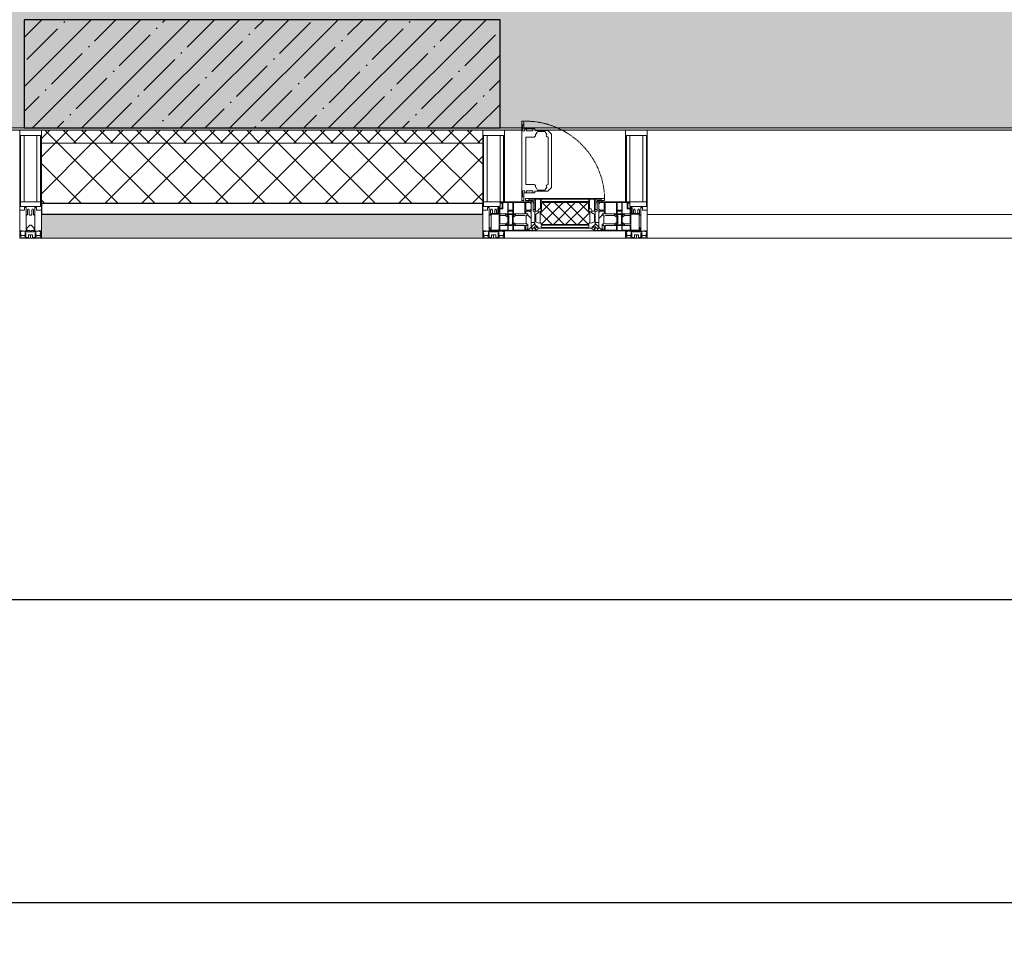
# Model space of a CAD drawing. Header units: millimetres. Extents: x -26888115 to 7466299, y -86687 to 22081.
# Tile 24 of 208: x 57318 to 59593, y -51379 to -49229. Entities that reach past the tile are written whole.
import ezdxf

# ---------------------------------------------------------------- set-up
doc = ezdxf.new("R2010")
doc.units = ezdxf.units.MM
doc.linetypes.add('-D1-02х01', pattern=[3, 2, -1])
doc.layers.get('Defpoints').update_dxf_attribs({"color": 31})
for name, color, linetype, lineweight in [('_0', 7, 'Continuous', 13), ('A-200-M_WALL', 7, 'Continuous', 5), ('A-200-M_WALL_PAT', 7, 'Continuous', 5), ('A-214-M_CURT_WALL', 7, 'Continuous', 5), ('A-215-M_CURT_PANEL', 7, 'Continuous', 5), ('A-230-M_FLOOR', 7, 'Continuous', 5), ('A-314-M_WINDOW', 7, 'Continuous', 5), ('S-280-M_COLUMN', 7, 'Continuous', 5), ('Z-060-M_DETAIL', 7, 'Continuous', 5), ('Оси', 7, 'Continuous', 5)]:
    doc.layers.add(name, color=color, linetype=linetype, lineweight=lineweight)
doc.styles.add('fl_iso paper', font='isocpeur.ttf', dxfattribs={"width": 0.8, "oblique": 10})
doc.dimstyles.new('In tre 1_100', dxfattribs={"dimscale": 100, "dimtxt": 2.5, "dimasz": 2, "dimexe": 1, "dimexo": 0.7, "dimgap": 0.6, "dimtad": 1, "dimdec": 0, "dimrnd": 5, "dimzin": 0, "dimdsep": 46, "dimtxsty": 'fl_iso paper', "dimblk": 'ARCHTICK', "dimcen": 0, "dimdle": 1, "dimadec": 0, "dimazin": 0, "dimtfac": 1, "dimtdec": 0, "dimtofl": 0, "dimtmove": 1, "dimatfit": 3, "dimldrblk": 'DOT', "dimfxl": 40, "dimtfillclr": 256, "dimtolj": 1, "dimtzin": 0, "dimarcsym": 1})

# ---------------------------------------------------------------- blocks, each defined once
blk = doc.blocks.new('_ArchTick')
at = {"color": 0, "linetype": 'ByBlock', "lineweight": 9, "const_width": 0.15}
blk.add_lwpolyline([(-0.5, -0.5), (0.5, 0.5)], dxfattribs=at)
blk = doc.blocks.new('*D257')
at = {"layer": 'Defpoints', "color": 0, "transparency": 16777216}
for p in [(35918, -51162.7), (73118, -51162.7), (73118, -51268.8)]:
    blk.add_point(p, dxfattribs=at)
at = {"layer": 'Оси', "color": 0, "lineweight": -2, "transparency": 16777216}
for p, q in [((35918, -51232.7), (35918, -51368.8)), ((73118, -51232.7), (73118, -51368.8)), ((35818, -51268.8), (73218, -51268.8))]:
    blk.add_line(p, q, dxfattribs=at)
at = {"layer": 'Оси', "color": 0, "lineweight": -2, "transparency": 16777216, "xscale": 200, "yscale": 200, "zscale": 200, "rotation": 180}
blk.add_blockref('_ArchTick', (35918, -51268.8), dxfattribs=at)
at = {"layer": 'Оси', "color": 0, "lineweight": -2, "transparency": 16777216, "xscale": 200, "yscale": 200, "zscale": 200}
blk.add_blockref('_ArchTick', (73118, -51268.8), dxfattribs=at)
at = {"layer": 'Оси', "color": 0, "transparency": 16777216, "insert": (54518, -51083.8), "char_height": 250, "attachment_point": 5, "style": 'fl_iso paper'}
blk.add_mtext('\\A1;37200', dxfattribs=at)
blk = doc.blocks.new('_DOT')
at = {"color": 0, "linetype": 'ByBlock'}
blk.add_line((-0.5, 0), (-1, 0), dxfattribs=at)
at = {"color": 0, "linetype": 'ByBlock', "const_width": 0.5}
blk.add_lwpolyline([(-0.25, 0, 1), (0.25, 0, 1)], format="xyb", close=True, dxfattribs=at)
blk = doc.blocks.new('*D261')
at = {"layer": 'Defpoints', "color": 0, "transparency": 16777216}
for p in [(61118, -50568.8), (52718, -51268.8), (61118, -51268.8)]:
    blk.add_point(p, dxfattribs=at)
at = {"layer": 'Оси', "color": 0, "lineweight": -2, "transparency": 16777216}
for p, q in [((52718, -51198.8), (52718, -50468.8)), ((61118, -51198.8), (61118, -50468.8)), ((52618, -50568.8), (61218, -50568.8))]:
    blk.add_line(p, q, dxfattribs=at)
at = {"layer": 'Оси', "color": 0, "lineweight": -2, "transparency": 16777216, "xscale": 200, "yscale": 200, "zscale": 200, "rotation": 180}
blk.add_blockref('_ArchTick', (52718, -50568.8), dxfattribs=at)
at = {"layer": 'Оси', "color": 0, "lineweight": -2, "transparency": 16777216, "xscale": 200, "yscale": 200, "zscale": 200}
blk.add_blockref('_ArchTick', (61118, -50568.8), dxfattribs=at)
at = {"layer": 'Оси', "color": 0, "transparency": 16777216, "insert": (56918, -50383.8), "char_height": 250, "attachment_point": 5, "style": 'fl_iso paper'}
blk.add_mtext('\\A1;8400', dxfattribs=at)
blk = doc.blocks.new('A_PAN_Створка - 383мм-4633665-50_AS_Plan_33_Пентхаус')
at = {"layer": 'A-314-M_WINDOW', "linetype": '-D1-02х01'}
blk.add_arc((91.4, -87.5), 183, 244.0254, 247.6265, dxfattribs=at)
blk = doc.blocks.new('System Panel - A_PAN_Glass-V2-50_AS_Plan_33_Пентхаус')
at = {"layer": 'A-215-M_CURT_PANEL'}
for p, q in [((825, 55), (-825, 55)), ((-825, 55), (-825, 0)), ((825, 0), (825, 55)), ((-825, 0), (825, 0))]:
    blk.add_line(p, q, dxfattribs=at)
blk = doc.blocks.new('Rectangular Mullion - R_StandardFrame_50Wx250H-3736074-50_AS_Plan_33_Пентхаус')
at = {"layer": 'A-214-M_CURT_WALL'}
blk.add_line((24239, -505), (22590, -505), dxfattribs=at)
blk = doc.blocks.new('A_PAN_Створка - 383мм-V3-50_AS_Plan_33_Пентхаус')
at = {"layer": 'A-215-M_CURT_PANEL'}
h = blk.add_hatch(dxfattribs=at)
h.set_pattern_fill('FP_3', color=256, style=0, pattern_type=2)
h.set_pattern_definition([(225, (22400, -754.981), (14.142136, -14.142136), []), (315, (22400, -754.981), (14.142136, 14.142136), [])])
h.paths.add_polyline_path([(-54.5, -31.8), (-54.9, -34.1), (-57.2, -36.4), (-57.2, -60.8), (-54.6, -63.4), (-53.6, -82.7), (54.6, -81.8), (54.6, -63.4), (57.2, -60.8), (57.2, -36.4), (54.9, -34.1), (54.5, -31.8)])
at = {"layer": 'A-314-M_WINDOW'}
for p, q in [((-67.9, -17), (-171, -17)), ((-171, -17), (-171, -57)), ((-171, -18.5), (-153.5, -18.5)), ((-153.5, -18.5), (-152, -20)), ((-152, -20), (-152, -73.5)), ((-150.5, -17), (-150.5, -29.4)), ((-132.4, -18.6), (-150.5, -18.6)), ((-132.4, -29.4), (-132.4, -18.6)), ((-131, -18.2), (-131, -29.5)), ((-120.8, -18.2), (-131, -18.2)), ((-120.8, -18.2), (-120.8, -29.5)), ((-119.3, -18.6), (-92.5, -18.6)), ((-119.3, -29.4), (-119.3, -18.6)), ((-92.5, -18.6), (-92.5, -29.4)), ((-90.8, -18.5), (-90.8, -29.4)), ((-87.3, -18.5), (-90.8, -18.5)), ((-87.3, -20.4), (-87.3, -18.5)), ((-87.3, -20.4), (-87.3, -21.9)), ((-84.8, -20.4), (-87.3, -20.4)), ((-87.3, -21.9), (-85.9, -21.9)), ((-85.9, -18.2), (-85.9, -20.4)), ((-75.9, -18.2), (-85.9, -18.2)), ((-85.9, -21.9), (-85.9, -29.4)), ((-83.4, -20.4), (-84.8, -20.4)), ((-70, -33.8), (-83.4, -20.4)), ((-75.9, -21.5), (-75.9, -18.2)), ((-75.9, -21.5), (-75.9, -23.5)), ((-74.9, -21.5), (-75.9, -21.5)), ((-74.9, -17.9), (-74.9, -21.5)), ((-68.9, -17.9), (-74.9, -17.9)), ((-68.9, -21.5), (-68.9, -17.9)), ((-67.9, -21.5), (-68.9, -21.5)), ((67.9, -17), (-67.9, -17)), ((-61.4, -23.5), (-67.9, -17)), ((-67.9, -17), (-67.9, -23.5)), ((-67.9, -17), (67.9, -17)), ((-67.9, -21.5), (-67.9, -23.5)), ((67.9, -17), (61.4, -23.5)), ((67.9, -23.5), (67.9, -17)), ((171, -17), (67.9, -17)), ((67.9, -21.5), (67.9, -23.5)), ((67.9, -21.5), (68.9, -21.5)), ((68.9, -17.9), (74.9, -17.9)), ((68.9, -21.5), (68.9, -17.9)), ((70, -33.8), (83.4, -20.4)), ((74.9, -17.9), (74.9, -21.5)), ((74.9, -21.5), (75.9, -21.5)), ((75.9, -18.2), (85.9, -18.2)), ((75.9, -21.5), (75.9, -18.2)), ((75.9, -21.5), (75.9, -23.5)), ((83.4, -20.4), (84.8, -20.4)), ((84.8, -20.4), (87.3, -20.4)), ((85.9, -18.2), (85.9, -20.4)), ((85.9, -21.9), (85.9, -29.4)), ((87.3, -21.9), (85.9, -21.9)), ((87.3, -18.5), (90.8, -18.5)), ((87.3, -20.4), (87.3, -18.5)), ((87.3, -20.4), (87.3, -21.9)), ((90.8, -18.5), (90.8, -29.4)), ((92.5, -18.6), (92.5, -29.4)), ((119.3, -18.6), (92.5, -18.6)), ((119.3, -29.4), (119.3, -18.6)), ((120.8, -18.2), (120.8, -29.5)), ((120.8, -18.2), (131, -18.2)), ((131, -18.2), (131, -29.5)), ((132.4, -18.6), (150.5, -18.6)), ((132.4, -29.4), (132.4, -18.6)), ((150.5, -17), (150.5, -29.4)), ((153.5, -18.5), (152, -20)), ((152, -20), (152, -73.5)), ((171, -18.5), (153.5, -18.5)), ((171, -57), (171, -17)), ((-150.5, -29.4), (-132.4, -29.4)), ((-150.5, -33.6), (-150.5, -68)), ((-136.3, -33.6), (-150.5, -33.6)), ((-137.2, -31), (-135.8, -35)), ((-132.5, -31), (-137.2, -31)), ((-132.1, -36.8), (-135.8, -35)), ((-132.5, -31.9), (-133.4, -33.7)), ((-133.4, -33.7), (-130.1, -35.3)), ((-132.5, -31.9), (-132.5, -31)), ((-132.1, -49), (-132.1, -36.8)), ((-131, -29.5), (-120.8, -29.5)), ((-131, -30.9), (-131, -33)), ((-120.8, -30.9), (-131, -30.9)), ((-129.4, -34.6), (-131, -33)), ((-130.1, -35.3), (-129.4, -34.6)), ((-130.1, -35.3), (-130.1, -50.4)), ((-122.4, -34.6), (-120.8, -33)), ((-121.7, -35.3), (-122.4, -34.6)), ((-118.4, -33.7), (-121.7, -35.3)), ((-121.7, -35.3), (-121.7, -50.4)), ((-120.8, -30.9), (-120.8, -33)), ((-119.7, -36.8), (-115.9, -35)), ((-119.7, -49), (-119.7, -36.8)), ((-92.5, -29.4), (-119.3, -29.4)), ((-119.3, -31), (-114.6, -31)), ((-119.3, -31.9), (-119.3, -31)), ((-119.3, -31.9), (-118.4, -33.7)), ((-114.6, -31), (-115.9, -35)), ((-94.1, -33.5), (-115.4, -33.5)), ((-89.9, -35.1), (-94.1, -33.5)), ((-90.8, -29.4), (-85.9, -29.4)), ((-89.9, -32.5), (-89.9, -35.1)), ((-85.9, -32.5), (-89.9, -32.5)), ((-89.9, -35.1), (-89.9, -50.9)), ((-85.9, -29.4), (-85.9, -32.5)), ((-78, -84), (-78, -23.5)), ((-78, -23.5), (-67.9, -23.5)), ((-78, -36.8), (-70, -36.8)), ((-78, -45.6), (-78, -36.8)), ((-75.9, -23.5), (-73, -23.5)), ((-67.2, -29.3), (-73, -23.5)), ((-61.4, -23.5), (-70, -32.1)), ((-70, -32.1), (-70, -62.5)), ((-70, -36.8), (-70, -33.8)), ((-67.9, -23.5), (-64.6, -26.8)), ((-67.9, -23.5), (-64.6, -26.8)), ((-64.6, -26.8), (-67.2, -29.3)), ((-64.6, -26.8), (-61.4, -23.5)), ((61.4, -23.5), (-61.4, -23.5)), ((70, -32.1), (61.4, -23.5)), ((61.4, -23.5), (64.6, -26.8)), ((67.9, -23.5), (64.6, -26.8)), ((64.6, -26.8), (67.9, -23.5)), ((64.6, -26.8), (67.2, -29.3)), ((67.2, -29.3), (73, -23.5)), ((67.9, -23.5), (78, -23.5)), ((70, -62.5), (70, -32.1)), ((70, -36.8), (70, -33.8)), ((78, -36.8), (70, -36.8)), ((75.9, -23.5), (73, -23.5)), ((78, -23.5), (78, -84)), ((78, -45.6), (78, -36.8)), ((85.9, -29.4), (85.9, -32.5)), ((90.8, -29.4), (85.9, -29.4)), ((85.9, -32.5), (89.9, -32.5)), ((89.9, -32.5), (89.9, -35.1)), ((89.9, -35.1), (94.1, -33.5)), ((89.9, -35.1), (89.9, -50.9)), ((92.5, -29.4), (119.3, -29.4)), ((94.1, -33.5), (115.4, -33.5)), ((114.6, -31), (115.9, -35)), ((119.3, -31), (114.6, -31)), ((119.7, -36.8), (115.9, -35)), ((119.3, -31.9), (118.4, -33.7)), ((118.4, -33.7), (121.7, -35.3)), ((119.3, -31.9), (119.3, -31)), ((119.7, -49), (119.7, -36.8)), ((131, -29.5), (120.8, -29.5)), ((120.8, -30.9), (120.8, -33)), ((120.8, -30.9), (131, -30.9)), ((122.4, -34.6), (120.8, -33)), ((121.7, -35.3), (122.4, -34.6)), ((121.7, -35.3), (121.7, -50.4)), ((129.4, -34.6), (131, -33)), ((130.1, -35.3), (129.4, -34.6)), ((133.4, -33.7), (130.1, -35.3)), ((130.1, -35.3), (130.1, -50.4)), ((131, -30.9), (131, -33)), ((132.1, -36.8), (135.8, -35)), ((132.1, -49), (132.1, -36.8)), ((150.5, -29.4), (132.4, -29.4)), ((132.5, -31), (137.2, -31)), ((132.5, -31.9), (132.5, -31)), ((132.5, -31.9), (133.4, -33.7)), ((137.2, -31), (135.8, -35)), ((136.3, -33.6), (150.5, -33.6)), ((150.5, -33.6), (150.5, -68)), ((-171, -55.5), (-152, -55.5)), ((-171, -57), (-156, -57)), ((-153, -60), (-153, -73.5)), ((-136.4, -52.4), (-150.5, -52.4)), ((-150.5, -56.6), (-132.4, -56.6)), ((-150.5, -68), (-143.5, -68)), ((-143.5, -68), (-143.5, -81)), ((-137.2, -54.8), (-135.8, -50.8)), ((-132.5, -54.8), (-137.2, -54.8)), ((-132.1, -49), (-135.8, -50.8)), ((-133.4, -52), (-130.1, -50.4)), ((-132.5, -53.8), (-133.4, -52)), ((-132.5, -53.8), (-132.5, -54.8)), ((-132.4, -56.6), (-132.4, -82.5)), ((-129.4, -51.1), (-131, -52.7)), ((-131, -55.1), (-131, -52.7)), ((-120.8, -55.1), (-131, -55.1)), ((-131, -56.5), (-131, -62.6)), ((-131, -56.5), (-120.8, -56.5)), ((-120.8, -62.6), (-131, -62.6)), ((-131, -64.6), (-120.8, -64.6)), ((-131, -82.5), (-131, -64.6)), ((-130.1, -50.4), (-129.4, -51.1)), ((-121.7, -50.4), (-122.4, -51.1)), ((-122.4, -51.1), (-120.8, -52.7)), ((-118.4, -52), (-121.7, -50.4)), ((-120.8, -55.1), (-120.8, -52.7)), ((-120.8, -56.5), (-120.8, -62.6)), ((-120.8, -82.5), (-120.8, -64.6)), ((-119.7, -49), (-115.9, -50.8)), ((-119.3, -53.8), (-118.4, -52)), ((-119.3, -53.8), (-119.3, -54.8)), ((-119.3, -54.8), (-114.6, -54.8)), ((-119.3, -56.6), (-119.3, -82.5)), ((-92.5, -56.6), (-119.3, -56.6)), ((-114.6, -54.8), (-115.9, -50.8)), ((-94.1, -52.5), (-115.3, -52.5)), ((-89.9, -50.9), (-94.1, -52.5)), ((-92.5, -56.6), (-92.5, -82.5)), ((-90.8, -56.6), (-85.9, -56.6)), ((-90.8, -62.7), (-90.8, -56.6)), ((-80.4, -62.7), (-90.8, -62.7)), ((-90.8, -64.6), (-90.8, -82.5)), ((-80.1, -64.6), (-90.8, -64.6)), ((-89.9, -52.2), (-89.9, -50.9)), ((-89.9, -52.2), (-88.6, -53.5)), ((-85.9, -53.5), (-88.6, -53.5)), ((-85.9, -53.5), (-78, -45.6)), ((-85.9, -56.6), (-85.9, -53.5)), ((-80.4, -61.1), (-80.4, -62.7)), ((-78, -61.1), (-80.4, -61.1)), ((-80.1, -66.1), (-80.1, -64.6)), ((-78, -66.1), (-80.1, -66.1)), ((-78, -66.1), (-78, -61.1)), ((-70, -62.5), (-73.9, -62.5)), ((-73.9, -62.5), (-73.9, -87.5)), ((73.9, -62.5), (70, -62.5)), ((73.9, -87.5), (73.9, -62.5)), ((85.9, -53.5), (78, -45.6)), ((78, -61.1), (80.4, -61.1)), ((78, -66.1), (78, -61.1)), ((78, -66.1), (80.1, -66.1)), ((80.1, -64.6), (90.8, -64.6)), ((80.1, -66.1), (80.1, -64.6)), ((80.4, -61.1), (80.4, -62.7)), ((80.4, -62.7), (90.8, -62.7)), ((85.9, -53.5), (88.6, -53.5)), ((85.9, -56.6), (85.9, -53.5)), ((90.8, -56.6), (85.9, -56.6)), ((89.9, -52.2), (88.6, -53.5)), ((89.9, -50.9), (94.1, -52.5)), ((89.9, -52.2), (89.9, -50.9)), ((90.8, -62.7), (90.8, -56.6)), ((90.8, -64.6), (90.8, -82.5)), ((92.5, -56.6), (119.3, -56.6)), ((92.5, -56.6), (92.5, -82.5)), ((94.1, -52.5), (115.3, -52.5)), ((114.6, -54.8), (115.9, -50.8)), ((119.3, -54.8), (114.6, -54.8)), ((119.7, -49), (115.9, -50.8)), ((118.4, -52), (121.7, -50.4)), ((119.3, -53.8), (118.4, -52)), ((119.3, -53.8), (119.3, -54.8)), ((119.3, -56.6), (119.3, -82.5)), ((122.4, -51.1), (120.8, -52.7)), ((120.8, -55.1), (120.8, -52.7)), ((120.8, -55.1), (131, -55.1)), ((120.8, -56.5), (120.8, -62.6)), ((131, -56.5), (120.8, -56.5)), ((120.8, -62.6), (131, -62.6)), ((120.8, -82.5), (120.8, -64.6)), ((131, -64.6), (120.8, -64.6)), ((121.7, -50.4), (122.4, -51.1)), ((130.1, -50.4), (129.4, -51.1)), ((129.4, -51.1), (131, -52.7)), ((133.4, -52), (130.1, -50.4)), ((131, -55.1), (131, -52.7)), ((131, -56.5), (131, -62.6)), ((131, -82.5), (131, -64.6)), ((132.1, -49), (135.8, -50.8)), ((150.5, -56.6), (132.4, -56.6)), ((132.4, -56.6), (132.4, -82.5)), ((132.5, -53.8), (133.4, -52)), ((132.5, -53.8), (132.5, -54.8)), ((132.5, -54.8), (137.2, -54.8)), ((137.2, -54.8), (135.8, -50.8)), ((136.4, -52.4), (150.5, -52.4)), ((143.5, -68), (143.5, -81)), ((150.5, -68), (143.5, -68)), ((171, -55.5), (152, -55.5)), ((153, -73.5), (153, -60)), ((156, -57), (171, -57)), ((-153, -73.5), (-150, -73.5)), ((-150.5, -69.5), (-150.5, -73.5)), ((-145, -69.5), (-150.5, -69.5)), ((-150, -73.5), (-150, -84)), ((-150, -84), (-78, -84)), ((-148.5, -81), (-148.5, -82.5)), ((-143.5, -81), (-148.5, -81)), ((-148.5, -82.5), (-132.4, -82.5)), ((-145, -69.5), (-145, -79.5)), ((-131, -82.5), (-120.8, -82.5)), ((-119.3, -82.5), (-92.5, -82.5)), ((-73.9, -87.5), (-91.5, -87.5)), ((-91.5, -87.5), (-91.5, -92)), ((-90.8, -82.5), (-79.5, -82.5)), ((-78, -84), (-85, -84)), ((-85, -84), (-85, -87.5)), ((-85, -87.5), (-78, -87.5)), ((-79.5, -80.6), (-78, -80.6)), ((-79.5, -82.5), (-79.5, -80.6)), ((-78, -87.5), (-78, -84)), ((-78, -84), (-73.9, -84)), ((73.9, -84), (78, -84)), ((91.5, -87.5), (73.9, -87.5)), ((79.5, -80.6), (78, -80.6)), ((78, -87.5), (78, -84)), ((78, -84), (85, -84)), ((78, -84), (150, -84)), ((85, -87.5), (78, -87.5)), ((79.5, -82.5), (79.5, -80.6)), ((90.8, -82.5), (79.5, -82.5)), ((85, -84), (85, -87.5)), ((91.5, -92), (91.5, -87.5)), ((119.3, -82.5), (92.5, -82.5)), ((131, -82.5), (120.8, -82.5)), ((148.5, -82.5), (132.4, -82.5)), ((143.5, -81), (148.5, -81)), ((145, -69.5), (150.5, -69.5)), ((145, -69.5), (145, -79.5)), ((148.5, -81), (148.5, -82.5)), ((150, -84), (150, -73.5)), ((150, -73.5), (153, -73.5)), ((150.5, -69.5), (150.5, -73.5)), ((-91.5, -92), (91.5, -92))]:
    blk.add_line(p, q, dxfattribs=at)
for centre, start, end in [((-156, -60), 0, 90), ((156, -60), 90, 180)]:
    blk.add_arc(centre, 3, start, end, dxfattribs=at)
at = {"layer": 'A-314-M_WINDOW', "linetype": '-D1-02х01'}
blk.add_arc((91.4, -87.5), 183, 181.4091, 271.1445, dxfattribs=at)
at = {"layer": 'Z-060-M_DETAIL'}
for p, q in [((-70, -32.1), (-61.4, -23.5)), ((-70, -62.5), (-70, -32.1)), ((-67.8, -38.3), (-65.7, -37.4)), ((-67.8, -55.7), (-67.8, -38.3)), ((-65.7, -37.4), (-60.8, -34.7)), ((61.4, -23.5), (-61.4, -23.5)), ((-60.8, -34.7), (-57.3, -35.9)), ((-55.2, -33.8), (-57.3, -35.9)), ((-54.9, -34.1), (-57.2, -36.4)), ((-57.2, -36.4), (-57.2, -60.8)), ((-55.2, -33.8), (-54.8, -31.5)), ((-54.9, -25.8), (-53.9, -24.8)), ((-54.9, -29.5), (-54.9, -25.8)), ((-53.9, -30.5), (-54.9, -29.5)), ((-54.5, -31.8), (-54.9, -34.1)), ((0, -31.5), (-54.8, -31.5)), ((54.5, -31.8), (-54.5, -31.8)), ((-53.9, -24.8), (53.9, -24.8)), ((53.9, -30.5), (-53.9, -30.5)), ((0, -31.5), (54.8, -31.5)), ((54.9, -25.8), (53.9, -24.8)), ((53.9, -30.5), (54.9, -29.5)), ((54.9, -34.1), (54.5, -31.8)), ((55.2, -33.8), (54.8, -31.5)), ((54.9, -29.5), (54.9, -25.8)), ((57.2, -36.4), (54.9, -34.1)), ((55.2, -33.8), (57.3, -35.9)), ((57.2, -60.8), (57.2, -36.4)), ((60.8, -34.7), (57.3, -35.9)), ((65.7, -37.4), (60.8, -34.7)), ((70, -32.1), (61.4, -23.5)), ((67.8, -38.3), (65.7, -37.4)), ((67.8, -55.7), (67.8, -38.3)), ((70, -62.5), (70, -32.1)), ((-73.9, -62.5), (-70, -62.5)), ((-73.9, -87.5), (-73.9, -62.5)), ((-69.4, -66.5), (-73.9, -66.5)), ((-69.4, -81.5), (-69.4, -66.5)), ((-61.7, -62.5), (-67.9, -62.5)), ((-67.9, -62.5), (-67.9, -89.3)), ((-66, -56.5), (-67.8, -55.7)), ((-66, -56.5), (-62, -59.1)), ((-62, -59.1), (-60.7, -61)), ((-61.7, -64.9), (-61.7, -62.5)), ((-60.1, -67.7), (-61.7, -64.9)), ((-60.7, -61), (-57.4, -61)), ((-56.4, -67.7), (-60.1, -67.7)), ((-57.4, -61), (-54.9, -63.5)), ((-57.2, -60.8), (-54.6, -63.4)), ((-56.4, -89.4), (-56.4, -67.7)), ((-54.9, -63.5), (-54.9, -81.9)), ((-54.6, -63.4), (-54.6, -81.8)), ((54.6, -63.4), (57.2, -60.8)), ((54.6, -81.8), (54.6, -63.4)), ((57.4, -61), (54.9, -63.5)), ((54.9, -63.5), (54.9, -81.9)), ((56.4, -67.7), (60.1, -67.7)), ((56.4, -89.4), (56.4, -67.7)), ((60.7, -61), (57.4, -61)), ((60.1, -67.7), (61.7, -64.9)), ((62, -59.1), (60.7, -61)), ((61.7, -62.5), (67.9, -62.5)), ((61.7, -64.9), (61.7, -62.5)), ((66, -56.5), (62, -59.1)), ((66, -56.5), (67.8, -55.7)), ((67.9, -62.5), (67.9, -89.3)), ((69.4, -66.5), (73.9, -66.5)), ((69.4, -81.5), (69.4, -66.5)), ((73.9, -62.5), (70, -62.5)), ((73.9, -87.5), (73.9, -62.5)), ((-91.5, -87.5), (-73.9, -87.5)), ((-91.5, -92), (-91.5, -87.5)), ((-83.4, -90.3), (-83.4, -87.5)), ((-83.4, -90.3), (-69.4, -90.3)), ((-73.9, -81.5), (-69.4, -81.5)), ((-69.4, -85.5), (-73.9, -85.5)), ((-69.4, -90.3), (-69.4, -85.5)), ((-67.9, -89.3), (-66.9, -90.3)), ((-66.9, -90.3), (-57.4, -90.3)), ((-57.4, -90.3), (-56.4, -89.4)), ((-54.9, -81.9), (-53.8, -83)), ((-54.9, -85.6), (-53.9, -84.6)), ((-54.9, -89.3), (-54.9, -85.6)), ((-53.9, -90.3), (-54.9, -89.3)), ((-54.6, -81.8), (-53.6, -82.7)), ((-53.9, -84.6), (53.9, -84.6)), ((53.9, -90.3), (-53.9, -90.3)), ((53.8, -83), (-53.8, -83)), ((-53.6, -82.7), (53.6, -82.7)), ((53.6, -82.7), (54.6, -81.8)), ((54.9, -81.9), (53.8, -83)), ((54.9, -85.6), (53.9, -84.6)), ((53.9, -90.3), (54.9, -89.3)), ((54.9, -89.3), (54.9, -85.6)), ((57.4, -90.3), (56.4, -89.4)), ((66.9, -90.3), (57.4, -90.3)), ((67.9, -89.3), (66.9, -90.3)), ((73.9, -81.5), (69.4, -81.5)), ((69.4, -85.5), (73.9, -85.5)), ((69.4, -90.3), (69.4, -85.5)), ((83.4, -90.3), (69.4, -90.3)), ((91.5, -87.5), (73.9, -87.5)), ((83.4, -90.3), (83.4, -87.5)), ((91.5, -92), (91.5, -87.5)), ((-91.5, -92), (91.5, -92))]:
    blk.add_line(p, q, dxfattribs=at)
at = {"layer": 'Z-060-M_DETAIL', "color": 9, "true_color": 0xc8c8c8}
for p, q in [((95.1, -87.5), (95.1, -105.1)), ((99.6, -87.5), (95.1, -87.5)), ((99.6, -270.5), (99.6, -87.5)), ((39.7, -109), (31.1, -117.6)), ((70.1, -109), (39.7, -109)), ((45, -113.3), (42.3, -118.2)), ((45.9, -111.2), (45, -113.3)), ((63.3, -111.2), (45.9, -111.2)), ((64.1, -113), (63.3, -111.2)), ((64.1, -113), (66.7, -117)), ((70.1, -105.1), (70.1, -109)), ((95.1, -105.1), (70.1, -105.1)), ((74.1, -109.6), (74.1, -105.1)), ((89.1, -109.6), (74.1, -109.6)), ((89.1, -105.1), (89.1, -109.6)), ((93.1, -109.6), (93.1, -105.1)), ((97.9, -109.6), (93.1, -109.6)), ((97.9, -95.6), (95.1, -95.6)), ((97.9, -95.6), (97.9, -109.6)), ((31.1, -117.6), (31.1, -240.4)), ((41.4, -123.8), (39.1, -124.2)), ((39.1, -179), (39.1, -124.2)), ((41.4, -123.8), (43.5, -121.7)), ((42.3, -118.2), (43.5, -121.7)), ((66.7, -117), (68.6, -118.3)), ((68.6, -118.3), (68.6, -121.6)), ((68.6, -121.6), (71.1, -124.1)), ((71.1, -124.1), (89.5, -124.1)), ((89.5, -124.1), (90.6, -125.2)), ((90.6, -125.2), (90.6, -232.8)), ((39.1, -179), (39.1, -233.8)), ((39.7, -249), (31.1, -240.4)), ((41.4, -234.2), (39.1, -233.8)), ((70.1, -249), (39.7, -249)), ((41.4, -234.2), (43.5, -236.3)), ((42.3, -239.8), (43.5, -236.3)), ((45, -244.7), (42.3, -239.8)), ((45.9, -246.8), (45, -244.7)), ((63.3, -246.8), (45.9, -246.8)), ((64.1, -245), (63.3, -246.8)), ((64.1, -245), (66.7, -241)), ((66.7, -241), (68.6, -239.7)), ((68.6, -236.4), (71.1, -233.9)), ((68.6, -239.7), (68.6, -236.4)), ((70.1, -252.9), (70.1, -249)), ((71.1, -233.9), (89.5, -233.9)), ((74.1, -248.4), (74.1, -252.9)), ((89.1, -248.4), (74.1, -248.4)), ((89.1, -252.9), (89.1, -248.4)), ((89.5, -233.9), (90.6, -232.8)), ((93.1, -248.4), (93.1, -252.9)), ((97.9, -248.4), (93.1, -248.4)), ((97.9, -262.4), (97.9, -248.4)), ((95.1, -252.9), (70.1, -252.9)), ((95.1, -270.5), (95.1, -252.9)), ((97.9, -262.4), (95.1, -262.4)), ((99.6, -270.5), (95.1, -270.5))]:
    blk.add_line(p, q, dxfattribs=at)
blk = doc.blocks.new('Rectangular Mullion - R_StandardFrame_50Wx250H-3725450-50_AS_Plan_33_Пентхаус')
at = {"layer": 'A-214-M_CURT_WALL'}
for p, q in [((22260, -505), (22300.4, -505)), ((22329.9, -505), (22540, -505)), ((22260, -755), (22540, -755))]:
    blk.add_line(p, q, dxfattribs=at)
blk = doc.blocks.new('Rectangular Mullion - 50Wx250H-2623690-50_AS_Plan_33_Пентхаус')
at = {"layer": 'Z-060-M_DETAIL'}
for p, q in [((-25, 65.2), (-25, 250)), ((-25, 250), (0, 250)), ((-23, 237.3), (0, 237.3)), ((-23, 237.3), (-23, 73.6)), ((-14.9, 84), (-14.9, 237.3)), ((25, 250), (0, 250)), ((23, 237.3), (0, 237.3)), ((14.9, 84), (14.9, 237.3)), ((23, 237.3), (23, 84)), ((25, 84), (25, 250)), ((0, 84), (-23, 84)), ((-0.5, 73.6), (-23, 73.6)), ((-14, 71.3), (-14, 65.2)), ((-10, 71.3), (-14, 71.3)), ((-10, 53), (-10, 71.3)), ((0, 84), (15, 84)), ((0.5, 73.6), (15, 73.6)), ((10, 71.3), (12, 71.3)), ((10, 57.4), (10, 71.3)), ((-14, 65.2), (-25, 65.2)), ((-8.7, 53), (-10, 53)), ((-10, 53), (-10, 17)), ((-8.7, 53), (-7, 54.7)), ((-7, 65.2), (-5.9, 67.3)), ((-7, 65.2), (-7, 54.7)), ((-4.1, 67.3), (-5.9, 67.3)), ((-4.1, 67.3), (-2.9, 65.1)), ((-2.9, 65.1), (-2.9, 57)), ((4.1, 67.3), (2.9, 65.1)), ((2.9, 65.1), (2.9, 57)), ((4.1, 67.3), (5.9, 67.3)), ((7, 65.2), (5.9, 67.3)), ((7, 65.2), (7, 57)), ((-8.5, 23), (-6, 25.5)), ((-8.5, 18.5), (-8.5, 23)), ((-23.8, 14.6), (-25, 14.2)), ((-25, 0), (-25, 14.2)), ((-22.3, 17), (-23.8, 17)), ((-23.8, 17), (-23.8, 14.6)), ((-22.5, 10.6), (-23.8, 14.6)), ((-22.5, 10.6), (-23.7, 9.9)), ((-23.7, 1.3), (-23.7, 9.9)), ((-23.7, 1.3), (-11.8, 1.3)), ((-23.2, 10.2), (-22.5, 8)), ((-22.5, 8), (-22.5, 4.5)), ((-21.3, 4.5), (-22.5, 4.5)), ((-22.3, 17), (-22.3, 16)), ((-22.3, 16), (-21.3, 16)), ((-19, 17.6), (-21.3, 16)), ((-21.3, 4.5), (-21.3, 6.5)), ((-21.3, 6.5), (-14.2, 6.5)), ((-18.4, 16.6), (-19, 17.6)), ((-7.4, 16.6), (-18.4, 16.6)), ((-14.2, 6.5), (-14.2, 4.5)), ((-13.2, 4.5), (-14.2, 4.5)), ((-13.2, 4.5), (-12.2, 7.2)), ((-12.7, 7.6), (-11.3, 11.4)), ((-12.7, 7.6), (-11.8, 6.9)), ((-12.2, 9), (-12.2, 14.8)), ((-12.2, 14.8), (0, 14.8)), ((-11.8, 1.3), (-11.8, 6.9)), ((-10.5, 11.2), (-11.3, 11.4)), ((-10.5, 1.5), (-10.5, 11.2)), ((-4.8, 1.5), (-10.5, 1.5)), ((-10, 17), (-7.5, 17)), ((-7.5, 18.5), (-8.5, 18.5)), ((-7.5, 17), (-7.5, 18.5)), ((-7.4, 18), (-7.4, 16.6)), ((-6, 18), (-7.4, 18)), ((0, 8), (-4.8, 8)), ((-4.8, 1.5), (-4.8, 8)), ((-2.6, 16.8), (0, 16.8)), ((2.6, 16.8), (0, 16.8)), ((0, 14.8), (0, 16.8)), ((0, 14.8), (0, 16.8)), ((12.2, 14.8), (0, 14.8)), ((0, 0), (0, 8)), ((0, 8), (4.8, 8)), ((0, 0), (0, 8)), ((4.8, 1.5), (4.8, 8)), ((4.8, 1.5), (10.5, 1.5)), ((7.4, 16.6), (18.4, 16.6)), ((10.5, 11.2), (11.3, 11.4)), ((10.5, 1.5), (10.5, 11.2)), ((12.7, 7.6), (11.3, 11.4)), ((12.7, 7.6), (11.8, 6.9)), ((11.8, 1.3), (11.8, 6.9)), ((23.7, 1.3), (11.8, 1.3)), ((12.2, 9), (12.2, 14.8)), ((13.2, 4.5), (12.2, 7.2)), ((13.2, 4.5), (14.2, 4.5)), ((21.3, 6.5), (14.2, 6.5)), ((14.2, 6.5), (14.2, 4.5)), ((19.9, 17), (21.3, 16)), ((22.3, 16), (21.3, 16)), ((21.3, 4.5), (21.3, 6.5)), ((21.3, 4.5), (22.5, 4.5)), ((22.3, 17), (22.3, 16)), ((22.5, 10.6), (23.8, 14.6)), ((22.5, 10.6), (23.7, 9.9)), ((23.2, 10.2), (22.5, 8)), ((22.5, 8), (22.5, 4.5)), ((23.7, 1.3), (23.7, 9.9)), ((23.8, 17), (23.8, 14.6)), ((23.8, 14.6), (25, 14.2)), ((25, 0), (25, 14.2)), ((-25, 0), (0, 0)), ((25, 0), (0, 0))]:
    blk.add_line(p, q, dxfattribs=at)
for centre, start, end in [((-0.5, 73.1), 360, 90), ((0.5, 73.1), 90, 180)]:
    blk.add_arc(centre, 0.5, start, end, dxfattribs=at)
blk = doc.blocks.new('Rectangular Mullion - R_StandardFrame_50Wx250H-4298508-50_AS_Plan_33_Пентхаус')
at = {"layer": 'A-214-M_CURT_WALL', "lineweight": 9}
for p, q in [((-25, -250), (-25, 0)), ((-25, 0), (25, 0)), ((25, 0), (25, -17)), ((25, -84), (25, -250)), ((25, -250), (-25, -250))]:
    blk.add_line(p, q, dxfattribs=at)
blk = doc.blocks.new('Rectangular Mullion - 50Wx250H-V7-50_AS_Plan_33_Пентхаус')
at = {"layer": 'Z-060-M_DETAIL'}
for p, q in [((-25, 84), (-25, 250)), ((-25, 250), (0, 250)), ((-23, 237.3), (0, 237.3)), ((-23, 237.3), (-23, 84)), ((-14.9, 84), (-14.9, 237.3)), ((25, 250), (0, 250)), ((23, 237.3), (0, 237.3)), ((14.9, 84), (14.9, 237.3)), ((23, 237.3), (23, 73.6)), ((25, 65.2), (25, 250)), ((0, 84), (-15, 84)), ((-0.5, 73.6), (-15, 73.6)), ((-10, 71.3), (-12, 71.3)), ((-10, 57.4), (-10, 71.3)), ((0, 84), (23, 84)), ((0.5, 73.6), (23, 73.6)), ((10, 71.3), (14, 71.3)), ((10, 53), (10, 71.3)), ((14, 71.3), (14, 65.2)), ((-7, 65.2), (-5.9, 67.3)), ((-7, 65.2), (-7, 57)), ((-4.1, 67.3), (-5.9, 67.3)), ((-4.1, 67.3), (-2.9, 65.1)), ((-2.9, 65.1), (-2.9, 57)), ((4.1, 67.3), (2.9, 65.1)), ((2.9, 65.1), (2.9, 57)), ((4.1, 67.3), (5.9, 67.3)), ((7, 65.2), (5.9, 67.3)), ((7, 65.2), (7, 54.7)), ((8.7, 53), (7, 54.7)), ((8.7, 53), (10, 53)), ((10, 53), (10, 17)), ((14, 65.2), (25, 65.2)), ((8.5, 23), (6, 25.5)), ((8.5, 18.5), (8.5, 23)), ((-23.8, 14.6), (-25, 14.2)), ((-25, 0), (-25, 14.2)), ((-23.8, 17), (-23.8, 14.6)), ((-22.5, 10.6), (-23.8, 14.6)), ((-22.5, 10.6), (-23.7, 9.9)), ((-23.7, 1.3), (-23.7, 9.9)), ((-23.7, 1.3), (-11.8, 1.3)), ((-23.2, 10.2), (-22.5, 8)), ((-22.5, 8), (-22.5, 4.5)), ((-21.3, 4.5), (-22.5, 4.5)), ((-22.3, 17), (-22.3, 16)), ((-22.3, 16), (-21.3, 16)), ((-19.9, 17), (-21.3, 16)), ((-21.3, 4.5), (-21.3, 6.5)), ((-21.3, 6.5), (-14.2, 6.5)), ((-7.4, 16.6), (-18.4, 16.6)), ((-14.2, 6.5), (-14.2, 4.5)), ((-13.2, 4.5), (-14.2, 4.5)), ((-13.2, 4.5), (-12.2, 7.2)), ((-12.7, 7.6), (-11.3, 11.4)), ((-12.7, 7.6), (-11.8, 6.9)), ((-12.2, 9), (-12.2, 14.8)), ((-12.2, 14.8), (0, 14.8)), ((-11.8, 1.3), (-11.8, 6.9)), ((-10.5, 11.2), (-11.3, 11.4)), ((-10.5, 1.5), (-10.5, 11.2)), ((-4.8, 1.5), (-10.5, 1.5)), ((0, 8), (-4.8, 8)), ((-4.8, 1.5), (-4.8, 8)), ((-2.6, 16.8), (0, 16.8)), ((2.6, 16.8), (0, 16.8)), ((0, 14.8), (0, 16.8)), ((0, 14.8), (0, 16.8)), ((12.2, 14.8), (0, 14.8)), ((0, 0), (0, 8)), ((0, 8), (4.8, 8)), ((0, 0), (0, 8)), ((4.8, 1.5), (4.8, 8)), ((4.8, 1.5), (10.5, 1.5)), ((6, 18), (7.4, 18)), ((7.4, 18), (7.4, 16.6)), ((7.4, 16.6), (18.4, 16.6)), ((7.5, 18.5), (8.5, 18.5)), ((7.5, 17), (7.5, 18.5)), ((10, 17), (7.5, 17)), ((10.5, 11.2), (11.3, 11.4)), ((10.5, 1.5), (10.5, 11.2)), ((12.7, 7.6), (11.3, 11.4)), ((12.7, 7.6), (11.8, 6.9)), ((11.8, 1.3), (11.8, 6.9)), ((23.7, 1.3), (11.8, 1.3)), ((12.2, 9), (12.2, 14.8)), ((13.2, 4.5), (12.2, 7.2)), ((13.2, 4.5), (14.2, 4.5)), ((21.3, 6.5), (14.2, 6.5)), ((14.2, 6.5), (14.2, 4.5)), ((18.4, 16.6), (19, 17.6)), ((19, 17.6), (21.3, 16)), ((22.3, 16), (21.3, 16)), ((21.3, 4.5), (21.3, 6.5)), ((21.3, 4.5), (22.5, 4.5)), ((22.3, 17), (22.3, 16)), ((22.3, 17), (23.8, 17)), ((22.5, 10.6), (23.8, 14.6)), ((22.5, 10.6), (23.7, 9.9)), ((23.2, 10.2), (22.5, 8)), ((22.5, 8), (22.5, 4.5)), ((23.7, 1.3), (23.7, 9.9)), ((23.8, 17), (23.8, 14.6)), ((23.8, 14.6), (25, 14.2)), ((25, 0), (25, 14.2)), ((-25, 0), (0, 0)), ((25, 0), (0, 0))]:
    blk.add_line(p, q, dxfattribs=at)
for centre, start, end in [((-0.5, 73.1), 360, 90), ((0.5, 73.1), 90, 180)]:
    blk.add_arc(centre, 0.5, start, end, dxfattribs=at)
blk = doc.blocks.new('Rectangular Mullion - R_StandardFrame_50Wx250H-V8-50_AS_Plan_33_Пентхаус')
at = {"layer": 'A-214-M_CURT_WALL', "lineweight": 9}
for p, q in [((-25, -17), (-25, 0)), ((-25, 0), (25, 0)), ((25, 0), (25, -250)), ((-25, -250), (-25, -84)), ((25, -250), (-25, -250))]:
    blk.add_line(p, q, dxfattribs=at)
blk = doc.blocks.new('Rectangular Mullion - 50Wx250H-V9-50_AS_Plan_33_Пентхаус')
at = {"layer": 'Z-060-M_DETAIL'}
for p, q in [((-25, 65.2), (-25, 250)), ((-25, 250), (0, 250)), ((-23, 237.3), (0, 237.3)), ((-23, 237.3), (-23, 73.6)), ((-14.9, 84), (-14.9, 237.3)), ((25, 250), (0, 250)), ((23, 237.3), (0, 237.3)), ((14.9, 84), (14.9, 237.3)), ((23, 237.3), (23, 73.6)), ((25, 65.2), (25, 250)), ((0, 84), (-23, 84)), ((-0.5, 73.6), (-23, 73.6)), ((-14, 71.3), (-14, 65.2)), ((-10, 71.3), (-14, 71.3)), ((-10, 53), (-10, 71.3)), ((0, 84), (23, 84)), ((0.5, 73.6), (23, 73.6)), ((10, 71.3), (14, 71.3)), ((10, 53), (10, 71.3)), ((14, 71.3), (14, 65.2)), ((-14, 65.2), (-25, 65.2)), ((-8.7, 53), (-10, 53)), ((-10, 53), (-10, 17)), ((-8.7, 53), (-7, 54.7)), ((-7, 65.2), (-5.9, 67.3)), ((-7, 65.2), (-7, 54.7)), ((-4.1, 67.3), (-5.9, 67.3)), ((-4.1, 67.3), (-2.9, 65.1)), ((-2.9, 65.1), (-2.9, 54.6)), ((-1.3, 53), (-2.9, 54.6)), ((0, 53), (-1.3, 53)), ((0, 53), (1.3, 53)), ((1.3, 53), (2.9, 54.6)), ((4.1, 67.3), (2.9, 65.1)), ((2.9, 65.1), (2.9, 54.6)), ((4.1, 67.3), (5.9, 67.3)), ((7, 65.2), (5.9, 67.3)), ((7, 65.2), (7, 54.7)), ((8.7, 53), (7, 54.7)), ((8.7, 53), (10, 53)), ((10, 53), (10, 17)), ((14, 65.2), (25, 65.2)), ((-8.5, 23), (-1.5, 30)), ((-8.5, 18.5), (-8.5, 23)), ((-1.5, 30), (0, 30)), ((1.5, 30), (0, 30)), ((8.5, 23), (1.5, 30)), ((8.5, 18.5), (8.5, 23)), ((-23.8, 14.6), (-25, 14.2)), ((-25, 0), (-25, 14.2)), ((-22.3, 17), (-23.8, 17)), ((-23.8, 17), (-23.8, 14.6)), ((-22.5, 10.6), (-23.8, 14.6)), ((-22.5, 10.6), (-23.7, 9.9)), ((-23.7, 1.3), (-23.7, 9.9)), ((-23.7, 1.3), (-11.8, 1.3)), ((-23.2, 10.2), (-22.5, 8)), ((-22.5, 8), (-22.5, 4.5)), ((-21.3, 4.5), (-22.5, 4.5)), ((-22.3, 17), (-22.3, 16)), ((-22.3, 16), (-21.3, 16)), ((-19, 17.6), (-21.3, 16)), ((-21.3, 4.5), (-21.3, 6.5)), ((-21.3, 6.5), (-14.2, 6.5)), ((-18.4, 16.6), (-19, 17.6)), ((-7.4, 16.6), (-18.4, 16.6)), ((-14.2, 6.5), (-14.2, 4.5)), ((-13.2, 4.5), (-14.2, 4.5)), ((-13.2, 4.5), (-12.2, 7.2)), ((-12.7, 7.6), (-11.3, 11.4)), ((-12.7, 7.6), (-11.8, 6.9)), ((-12.2, 9), (-12.2, 14.8)), ((-12.2, 14.8), (0, 14.8)), ((-11.8, 1.3), (-11.8, 6.9)), ((-10.5, 11.2), (-11.3, 11.4)), ((-10.5, 1.5), (-10.5, 11.2)), ((-4.8, 1.5), (-10.5, 1.5)), ((-10, 17), (-7.5, 17)), ((-7.5, 18.5), (-8.5, 18.5)), ((-7.5, 17), (-7.5, 18.5)), ((-7.4, 18), (-7.4, 16.6)), ((-2.6, 18), (-7.4, 18)), ((0, 8), (-4.8, 8)), ((-4.8, 1.5), (-4.8, 8)), ((-2.6, 18), (-2.6, 16.8)), ((-2.6, 16.8), (0, 16.8)), ((2.6, 16.8), (0, 16.8)), ((0, 14.8), (0, 16.8)), ((0, 14.8), (0, 16.8)), ((12.2, 14.8), (0, 14.8)), ((0, 0), (0, 8)), ((0, 8), (4.8, 8)), ((0, 0), (0, 8)), ((2.6, 18), (2.6, 16.8)), ((2.6, 18), (7.4, 18)), ((4.8, 1.5), (4.8, 8)), ((4.8, 1.5), (10.5, 1.5)), ((7.4, 18), (7.4, 16.6)), ((7.4, 16.6), (18.4, 16.6)), ((7.5, 18.5), (8.5, 18.5)), ((7.5, 17), (7.5, 18.5)), ((10, 17), (7.5, 17)), ((10.5, 11.2), (11.3, 11.4)), ((10.5, 1.5), (10.5, 11.2)), ((12.7, 7.6), (11.3, 11.4)), ((12.7, 7.6), (11.8, 6.9)), ((11.8, 1.3), (11.8, 6.9)), ((23.7, 1.3), (11.8, 1.3)), ((12.2, 9), (12.2, 14.8)), ((13.2, 4.5), (12.2, 7.2)), ((13.2, 4.5), (14.2, 4.5)), ((21.3, 6.5), (14.2, 6.5)), ((14.2, 6.5), (14.2, 4.5)), ((18.4, 16.6), (19, 17.6)), ((19, 17.6), (21.3, 16)), ((22.3, 16), (21.3, 16)), ((21.3, 4.5), (21.3, 6.5)), ((21.3, 4.5), (22.5, 4.5)), ((22.3, 17), (22.3, 16)), ((22.3, 17), (23.8, 17)), ((22.5, 10.6), (23.8, 14.6)), ((22.5, 10.6), (23.7, 9.9)), ((23.2, 10.2), (22.5, 8)), ((22.5, 8), (22.5, 4.5)), ((23.7, 1.3), (23.7, 9.9)), ((23.8, 17), (23.8, 14.6)), ((23.8, 14.6), (25, 14.2)), ((25, 0), (25, 14.2)), ((-25, 0), (0, 0)), ((25, 0), (0, 0))]:
    blk.add_line(p, q, dxfattribs=at)
for centre, start, end in [((-0.5, 73.1), 360, 90), ((0.5, 73.1), 90, 180)]:
    blk.add_arc(centre, 0.5, start, end, dxfattribs=at)
blk = doc.blocks.new('Rectangular Mullion - R_StandardFrame_50Wx250H-4298506-50_AS_Plan_33_Пентхаус')
at = {"layer": 'A-214-M_CURT_WALL', "lineweight": 9}
for p, q in [((-25, -250), (-25, 0)), ((-25, 0), (25, 0)), ((25, 0), (25, -250)), ((25, -250), (-25, -250))]:
    blk.add_line(p, q, dxfattribs=at)
blk = doc.blocks.new('Rectangular Mullion - R_StandardFrame_50Wx250H-3735723-50_AS_Plan_33_Пентхаус')
at = {"layer": 'A-214-M_CURT_WALL'}
blk.add_line((21140, -505), (19490, -505), dxfattribs=at)
blk = doc.blocks.new('RST_AR_KMN_R22_B1_FCD_rvt-1-50_AS_Plan_33_Пентхаус')
at = {"layer": 'A-200-M_WALL_PAT'}
h = blk.add_hatch(dxfattribs=at)
h.set_pattern_fill('FP_7', color=256, style=0, pattern_type=2)
h.set_pattern_definition([(45, (0, 0), (-21.213203, 21.213203), []), (135, (0, 0), (-21.213203, -21.213203), [])])
h.paths.add_polyline_path([(22210, -535), (22210, -505), (21190, -505), (21190, -535), (22013.7, -535)])
h = blk.add_hatch(dxfattribs=at)
h.set_pattern_fill('FP_8', color=256, style=0, pattern_type=2)
h.set_pattern_definition([(45, (0, 0), (-42.4264, 42.4264), []), (135, (0, 0), (-42.4264, -42.4264), [])])
h.paths.add_polyline_path([(22210, -675), (22210, -535), (21190, -535), (21190, -675), (22013.7, -675)])
at = {"layer": 'A-200-M_WALL_PAT', "true_color": 0xeff9fa}
blk.add_hatch(color=7, dxfattribs=at).paths.add_polyline_path([(21457.4, -755), (22210, -755), (22210, -700), (21190, -700), (21190, -755)])
at = {"layer": 'A-200-M_WALL'}
for p, q in [((22210, -505), (21190, -505)), ((21190, -505), (21190, -535)), ((22210, -535), (22210, -505)), ((21190, -535), (21190, -675)), ((22210, -535), (21190, -535)), ((22210, -675), (22210, -535)), ((21190, -700), (21190, -755)), ((22210, -755), (22210, -700)), ((21190, -755), (22210, -755))]:
    blk.add_line(p, q, dxfattribs=at)
at = {"layer": 'A-200-M_WALL', "lineweight": 25}
for p, q in [((21190, -675), (21190, -700)), ((22210, -675), (21190, -675)), ((22210, -700), (22210, -675)), ((22210, -700), (21190, -700))]:
    blk.add_line(p, q, dxfattribs=at)
at = {"layer": 'A-214-M_CURT_WALL', "lineweight": 5}
for name, p in [('Rectangular Mullion - R_StandardFrame_50Wx250H-3735723-50_AS_Plan_33_Пентхаус', (0, 0)), ('Rectangular Mullion - 50Wx250H-V9-50_AS_Plan_33_Пентхаус', (21165, -755)), ('Rectangular Mullion - 50Wx250H-2623690-50_AS_Plan_33_Пентхаус', (22235, -755)), ('Rectangular Mullion - R_StandardFrame_50Wx250H-3725450-50_AS_Plan_33_Пентхаус', (0, 0)), ('Rectangular Mullion - 50Wx250H-V7-50_AS_Plan_33_Пентхаус', (22565, -755)), ('Rectangular Mullion - R_StandardFrame_50Wx250H-3736074-50_AS_Plan_33_Пентхаус', (0, 0))]:
    blk.add_blockref(name, p, dxfattribs=at)
at = {"layer": 'A-214-M_CURT_WALL', "lineweight": 5, "extrusion": (0, 0, -1), "rotation": 180}
for name, p in [('Rectangular Mullion - R_StandardFrame_50Wx250H-4298506-50_AS_Plan_33_Пентхаус', (-21165, -755)), ('Rectangular Mullion - R_StandardFrame_50Wx250H-4298508-50_AS_Plan_33_Пентхаус', (-22235, -755)), ('Rectangular Mullion - R_StandardFrame_50Wx250H-V8-50_AS_Plan_33_Пентхаус', (-22565, -755))]:
    blk.add_blockref(name, p, dxfattribs=at)
at = {"layer": 'A-215-M_CURT_PANEL', "lineweight": 5, "rotation": 180}
for name in ['A_PAN_Створка - 383мм-V3-50_AS_Plan_33_Пентхаус', 'A_PAN_Створка - 383мм-4633665-50_AS_Plan_33_Пентхаус']:
    blk.add_blockref(name, (22400, -755), dxfattribs=at)
at = {"layer": 'A-215-M_CURT_PANEL', "lineweight": 5}
blk.add_blockref('System Panel - A_PAN_Glass-V2-50_AS_Plan_33_Пентхаус', (23415, -755), dxfattribs=at)

msp = doc.modelspace()

# ---------------------------------------------------------------- hatches: boundary and pattern name
at = {"layer": '_0', "transparency": 33554534}
h = msp.add_hatch(color=252, dxfattribs=at)
h.dxf.hatch_style = 1
h.paths.add_polyline_path([(35678, -49484.4), (73628, -49484.4), (73628, -19534.4), (35678, -19534.4)])
h.paths.add_polyline_path([(44578, -40979.4), (44578, -34929.4), (49428, -34929.4), (49428, -36429.4), (51078, -36429.4), (51078, -30029.4), (49428, -30029.4), (49428, -30823.8), (44578, -30823.8), (44578, -28029.4), (64728, -28029.4), (64728, -32969.4), (62778, -32969.4), (62778, -31029.4), (59878, -31029.4), (59878, -30029.4), (58578, -30029.4), (58578, -38979.4), (64728, -38979.4), (64728, -40979.4)], flags=16)
at = {"layer": 'S-280-M_COLUMN'}
h = msp.add_hatch(dxfattribs=at)
h.set_pattern_fill('FP_2', color=256, style=0, pattern_type=2)
h.set_pattern_definition([(45, (36177.975, -48979.44), (-57.02463, 57.02463), []), (45, (36235, -48979.44), (-57.02463, 57.02463), [100.806, -20.161, 3.353, -16.808])])
h.paths.add_polyline_path([(58428, -49479.4), (58428, -49229.4), (57328, -49229.4), (57328, -49479.4), (58191.7, -49479.4)])

# ---------------------------------------------------------------- linework, layer by layer
at = {"layer": 'A-230-M_FLOOR'}
for p, q in [((55382.9, -49479.4), (57328, -49479.4)), ((58428, -49479.4), (58478.4, -49479.4)), ((58482.9, -49479.4), (60428, -49479.4))]:
    msp.add_line(p, q, dxfattribs=at)
at = {"layer": 'S-280-M_COLUMN', "lineweight": 25}
for p, q in [((57328, -49229.4), (57328, -49479.4)), ((58428, -49229.4), (57328, -49229.4)), ((58428, -49479.4), (58428, -49229.4)), ((57328, -49479.4), (58428, -49479.4))]:
    msp.add_line(p, q, dxfattribs=at)

# ---------------------------------------------------------------- block references
at = {"lineweight": 5}
msp.add_blockref('RST_AR_KMN_R22_B1_FCD_rvt-1-50_AS_Plan_33_Пентхаус', (36178, -48979.4), dxfattribs=at)

# ---------------------------------------------------------------- dimensions: what is measured, and where the dimension line sits
at = {"layer": 'Оси'}
for base, p1, p2, picture, middle in [((61118, -50568.8), (52718, -51268.8), (61118, -51268.8), '*D261', (56918, -50383.8)), ((73118, -51268.8), (35918, -51162.7), (73118, -51162.7), '*D257', (54518, -51083.8))]:
    dim = msp.add_linear_dim(base=base, p1=p1, p2=p2, dimstyle='In tre 1_100', dxfattribs=at)
    dim.commit()
    dim.dimension.update_dxf_attribs({"geometry": picture, "text_midpoint": middle})

doc.saveas('drawing.dxf')
